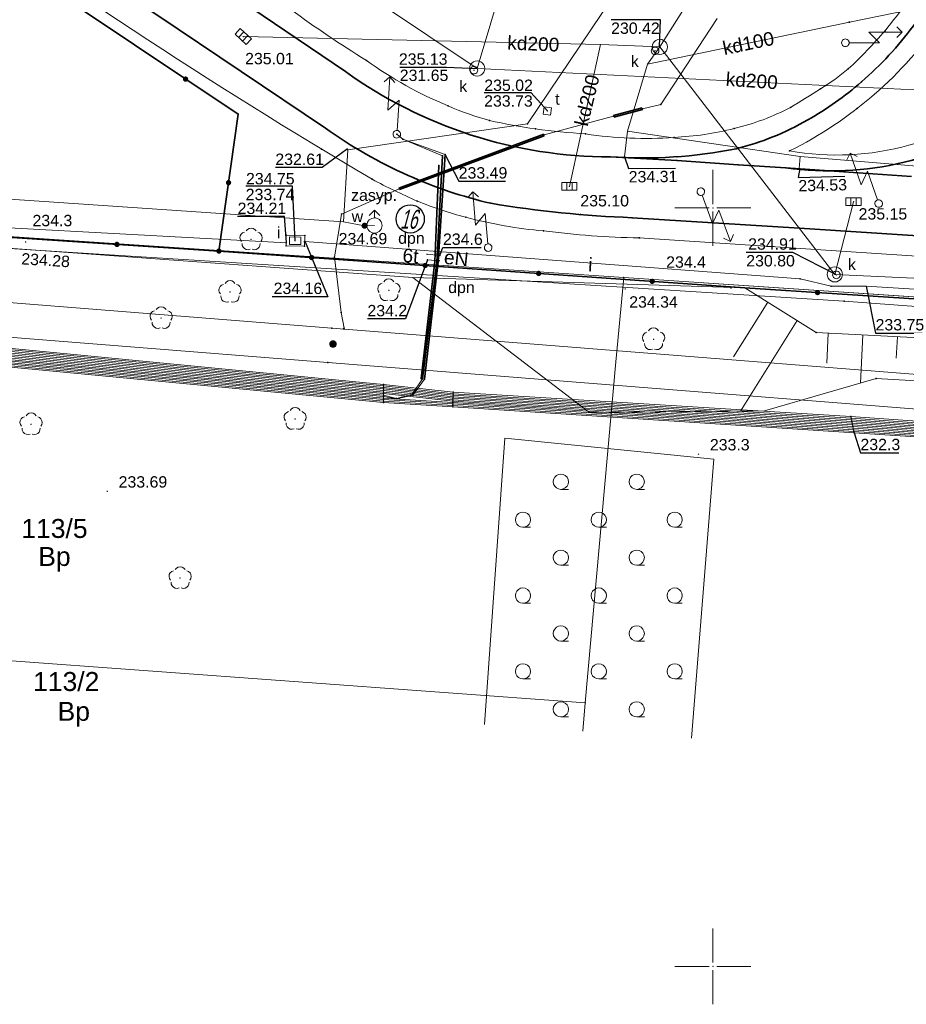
# Model space of a CAD drawing. Header units: metres. Extents: x 6603648 to 6604252, y 5739748 to 5740166.
# Tile 15 of 98: x 6603804 to 6603863, y 5739798 to 5739862. Entities that reach past the tile are written whole.
import ezdxf
from ezdxf.enums import TextEntityAlignment as Align

# ---------------------------------------------------------------- set-up
doc = ezdxf.new("R2010")
doc.units = ezdxf.units.M
doc.header["$PDSIZE"] = 0.75
doc.linetypes.add('ARK_LIN', pattern=[50, 50, 0])
doc.layers.get('0').update_dxf_attribs({"color": 252, "linetype": 'CONTINUOUS'})
for name, color, linetype, lineweight in [('GEPPGD', 252, 'CONTINUOUS', 18), ('GESDZI', 252, 'CONTINUOUS', 18), ('GESDZI_O', 252, 'CONTINUOUS', 18), ('GESUZY', 252, 'CONTINUOUS', 18), ('GESUZY_O', 252, 'CONTINUOUS', 18), ('GSLKOG', 252, 'CONTINUOUS', 35), ('GSLKOU', 252, 'CONTINUOUS', 18), ('GSLTTR', 252, 'CONTINUOUS', 35), ('GSPPRB', 252, 'CONTINUOUS', 18), ('GSPRDL', 252, 'CONTINUOUS', 18), ('GSPWPN', 252, 'CONTINUOUS', 13), ('GSPWPN_O', 252, 'CONTINUOUS', 13), ('GSPWPS', 252, 'CONTINUOUS', 13), ('GSPWPS_O', 252, 'CONTINUOUS', 13), ('GSSINN', 252, 'CONTINUOUS', 18), ('GSSLZK', 252, 'CONTINUOUS', 18), ('GSSZSN', 252, 'CONTINUOUS', 18), ('GULENN', 252, 'CONTINUOUS', 18), ('GULENN_O', 252, 'CONTINUOUS', 18), ('GULEOR', 252, 'CONTINUOUS', 35), ('GULESN', 252, 'CONTINUOUS', 18), ('GULEWN', 252, 'CONTINUOUS', 18), ('GULIPR', 252, 'CONTINUOUS', 18), ('GULIPR_O', 252, 'CONTINUOUS', 18), ('GULKDP', 252, 'CONTINUOUS', 18), ('GULKDP_O', 252, 'CONTINUOUS', 18), ('GULTPR', 252, 'CONTINUOUS', 18), ('GULTPR_O', 252, 'CONTINUOUS', 18), ('GULWOP', 252, 'CONTINUOUS', 18), ('GUPENP_O', 252, 'CONTINUOUS', 18), ('GUPISL', 252, 'CONTINUOUS', 18), ('GUPIWZ', 252, 'CONTINUOUS', 18), ('GUPIWZ_O', 252, 'CONTINUOUS', 18), ('GUPKKS', 252, 'CONTINUOUS', 18), ('GUPKSD', 252, 'CONTINUOUS', 18), ('GUPKWZ', 252, 'CONTINUOUS', 18), ('GUPKWZ_O', 252, 'CONTINUOUS', 18), ('GUPTNP_O', 252, 'CONTINUOUS', 18), ('GUPTWZ', 252, 'CONTINUOUS', 18), ('GUPTWZ_O', 252, 'CONTINUOUS', 18), ('GUPWDT', 252, 'CONTINUOUS', 18), ('GUSIKP', 252, 'CONTINUOUS', 18), ('PKT_ARK', 252, 'ARK_LIN', 18)]:
    doc.layers.add(name, color=color, linetype=linetype, lineweight=lineweight)
for name, color, linetype in [('GUPESH', 252, 'CONTINUOUS'), ('GUPESH_O', 252, 'CONTINUOUS'), ('GUPEUI', 252, 'CONTINUOUS'), ('GUPISH', 252, 'CONTINUOUS'), ('GUPISH_O', 252, 'CONTINUOUS'), ('GUPKSH', 252, 'CONTINUOUS'), ('GUPKSH_O', 252, 'CONTINUOUS'), ('GUPTSH', 252, 'CONTINUOUS'), ('GUPTSH_O', 252, 'CONTINUOUS'), ('GUPWSH', 252, 'CONTINUOUS'), ('GUPWSH_O', 252, 'CONTINUOUS'), ('GUPWZA', 252, 'CONTINUOUS'), ('GUPWZA_O', 252, 'CONTINUOUS'), ('GUPZSH', 252, 'CONTINUOUS')]:
    doc.layers.add(name, color=color, linetype=linetype)
doc.styles.add('Arial', font='arial.ttf')
doc.styles.add('GEOS_050', font='GEOS_050', dxfattribs={"oblique": 15, "height": 2.5})

# ---------------------------------------------------------------- blocks, each defined once
blk = doc.blocks.new('GSPPRB0')
blk.add_lwpolyline([(-0.007955, 0.0225), (0.007955, 0.0225), (0.0225, 0.007955), (0.0225, -0.007955), (0.007955, -0.0225), (-0.007955, -0.0225), (-0.0225, -0.007955), (-0.0225, 0.007955)], close=True)
blk = doc.blocks.new('GSPWPS1')
blk.add_hatch(color=256).paths.add_polyline_path([(0, 0.045), (-0.011647, 0.043467), (-0.0225, 0.038971), (-0.03182, 0.03182), (-0.038971, 0.0225), (-0.043467, 0.011647), (-0.045, 0), (-0.043467, -0.011647), (-0.038971, -0.0225), (-0.03182, -0.03182), (-0.0225, -0.038971), (-0.011647, -0.043467), (0, -0.045), (0.011647, -0.043467), (0.0225, -0.038971), (0.03182, -0.03182), (0.038971, -0.0225), (0.043467, -0.011647), (0.045, 0), (0.043467, 0.011647), (0.038971, 0.0225), (0.03182, 0.03182), (0.0225, 0.038971), (0.011647, 0.043467)])
blk = doc.blocks.new('GUPISL1_5')
for points in [[(0.25, 0), (2.25, 0), (1.55, 0.7), (3.75, 0.7)], [(3.396745, 1.05234), (3.75, 0.7), (3.396745, 0.34766)]]:
    blk.add_lwpolyline(points)
blk.add_lwpolyline([(0.25, 0), (0.241481, -0.064705), (0.216506, -0.125), (0.176777, -0.176777), (0.125, -0.216506), (0.064705, -0.241481), (0, -0.25), (-0.064705, -0.241481), (-0.125, -0.216506), (-0.176777, -0.176777), (-0.216506, -0.125), (-0.241481, -0.064705), (-0.25, 0), (-0.241481, 0.064705), (-0.216506, 0.125), (-0.176777, 0.176777), (-0.125, 0.216506), (-0.064705, 0.241481), (0, 0.25), (0.064705, 0.241481), (0.125, 0.216506), (0.176777, 0.176777), (0.216506, 0.125), (0.241481, 0.064705)], close=True)
blk = doc.blocks.new('GUPEUI1')
blk.add_hatch(color=256).paths.add_polyline_path([(0, 0.25), (-0.064705, 0.241481), (-0.125, 0.216506), (-0.176777, 0.176777), (-0.216506, 0.125), (-0.241481, 0.064705), (-0.25, 0), (-0.241481, -0.064705), (-0.216506, -0.125), (-0.176777, -0.176777), (-0.125, -0.216506), (-0.064705, -0.241481), (0, -0.25), (0.064705, -0.241481), (0.125, -0.216506), (0.176777, -0.176777), (0.216506, -0.125), (0.241481, -0.064705), (0.25, 0), (0.241481, 0.064705), (0.216506, 0.125), (0.176777, 0.176777), (0.125, 0.216506), (0.064705, 0.241481)])
blk = doc.blocks.new('GUPKKS1')
blk.add_lwpolyline([(0.5, -0.25), (-0.5, -0.25), (-0.5, 0.25), (0.5, 0.25)], close=True)
for points in [[(-0.175, -0.25), (-0.175, 0.25)], [(0.175, -0.25), (0.175, 0.25)]]:
    blk.add_lwpolyline(points)
blk = doc.blocks.new('GUPWDT1')
blk.add_lwpolyline([(0.5, 0), (0.492404, -0.086824), (0.469846, -0.17101), (0.433013, -0.25), (0.383022, -0.321394), (0.321394, -0.383022), (0.25, -0.433013), (0.17101, -0.469846), (0.086824, -0.492404), (0, -0.5), (-0.086824, -0.492404), (-0.17101, -0.469846), (-0.25, -0.433013), (-0.32743, -0.377875), (-0.393027, -0.309079), (-0.444418, -0.229113), (-0.479746, -0.140866), (-0.497736, -0.047528), (-0.497736, 0.047528), (-0.479746, 0.140866), (-0.444418, 0.229113), (-0.393027, 0.309079), (-0.32743, 0.377875), (-0.25, 0.433013), (-0.163534, 0.4725), (-0.071157, 0.494911), (0.023791, 0.499434), (0.117879, 0.485906), (0.207708, 0.454816), (0.290028, 0.407288), (0.361867, 0.34504), (0.420627, 0.27032), (0.464184, 0.185831), (0.490964, 0.094626)], close=True)
for points in [[(0.5, 0), (1, 0)], [(0.646447, 0.353553), (1, 0), (0.646447, -0.353553)]]:
    blk.add_lwpolyline(points)
blk = doc.blocks.new('GUPKWZ1_1')
blk.add_lwpolyline([(0.25, 0), (0.241481, -0.064705), (0.216506, -0.125), (0.176777, -0.176777), (0.125, -0.216506), (0.064705, -0.241481), (0, -0.25), (-0.064705, -0.241481), (-0.125, -0.216506), (-0.176777, -0.176777), (-0.216506, -0.125), (-0.241481, -0.064705), (-0.25, 0), (-0.241481, 0.064705), (-0.216506, 0.125), (-0.176777, 0.176777), (-0.125, 0.216506), (-0.064705, 0.241481), (0, 0.25), (0.064705, 0.241481), (0.125, 0.216506), (0.176777, 0.176777), (0.216506, 0.125), (0.241481, 0.064705)], close=True)
blk = doc.blocks.new('GUPKSD1_1')
blk.add_lwpolyline([(0.5, 0), (0.482963, -0.12941), (0.433013, -0.25), (0.353553, -0.353553), (0.25, -0.433013), (0.12941, -0.482963), (0, -0.5), (-0.12941, -0.482963), (-0.25, -0.433013), (-0.353553, -0.353553), (-0.433013, -0.25), (-0.482963, -0.12941), (-0.5, 0), (-0.482963, 0.12941), (-0.433013, 0.25), (-0.353553, 0.353553), (-0.25, 0.433013), (-0.12941, 0.482963), (0, 0.5), (0.12941, 0.482963), (0.25, 0.433013), (0.353553, 0.353553), (0.433013, 0.25), (0.482963, 0.12941)], close=True)
blk = doc.blocks.new('GSPRDL1')
blk.add_hatch(color=256).paths.add_polyline_path([(-0.045, 0), (-0.042798, -0.013906), (-0.036406, -0.02645), (-0.02645, -0.036406), (-0.013906, -0.042798), (0, -0.045), (0.013906, -0.042798), (0.02645, -0.036406), (0.036406, -0.02645), (0.042798, -0.013906), (0.045, 0), (0.042798, 0.013906), (0.036406, 0.02645), (0.02645, 0.036406), (0.013906, 0.042798), (0, 0.045), (-0.013906, 0.042798), (-0.02645, 0.036406), (-0.036406, 0.02645), (-0.042798, 0.013906)])
for points in [[(-0.134326, 0.635969), (-0.024001, 0.70458), (0.103115, 0.731429), (0.231763, 0.713292), (0.346501, 0.652348), (0.433559, 0.55591), (0.482485, 0.435555)], [(-0.646351, 0.068773), (-0.677512, 0.194901), (-0.663766, 0.324092), (-0.606763, 0.440839), (-0.513345, 0.531129), (-0.394725, 0.584125), (-0.265141, 0.593465)], [(0.563333, 0.324277), (0.662679, 0.240553), (0.727494, 0.127956), (0.75, 0), (0.727494, -0.127956), (0.662679, -0.240553), (0.563333, -0.324277)], [(-0.265141, -0.593465), (-0.394725, -0.584125), (-0.513345, -0.531129), (-0.606763, -0.440839), (-0.663766, -0.324092), (-0.677512, -0.194901), (-0.646351, -0.068773)], [(0.482485, -0.435555), (0.433559, -0.55591), (0.346501, -0.652348), (0.231763, -0.713292), (0.103115, -0.731429), (-0.024001, -0.70458), (-0.134326, -0.635969)]]:
    blk.add_lwpolyline(points)
blk = doc.blocks.new('GSPWPN1')
blk.add_hatch(color=256).paths.add_polyline_path([(0, 0.045), (-0.011647, 0.043467), (-0.0225, 0.038971), (-0.03182, 0.03182), (-0.038971, 0.0225), (-0.043467, 0.011647), (-0.045, 0), (-0.043467, -0.011647), (-0.038971, -0.0225), (-0.03182, -0.03182), (-0.0225, -0.038971), (-0.011647, -0.043467), (0, -0.045), (0.011647, -0.043467), (0.0225, -0.038971), (0.03182, -0.03182), (0.038971, -0.0225), (0.043467, -0.011647), (0.045, 0), (0.043467, 0.011647), (0.038971, 0.0225), (0.03182, 0.03182), (0.0225, 0.038971), (0.011647, 0.043467)])
blk = doc.blocks.new('GUPISH1')
blk.add_hatch(color=256).paths.add_polyline_path([(0, 0.045), (-0.011647, 0.043467), (-0.0225, 0.038971), (-0.03182, 0.03182), (-0.038971, 0.0225), (-0.043467, 0.011647), (-0.045, 0), (-0.043467, -0.011647), (-0.038971, -0.0225), (-0.03182, -0.03182), (-0.0225, -0.038971), (-0.011647, -0.043467), (0, -0.045), (0.011647, -0.043467), (0.0225, -0.038971), (0.03182, -0.03182), (0.038971, -0.0225), (0.043467, -0.011647), (0.045, 0), (0.043467, 0.011647), (0.038971, 0.0225), (0.03182, 0.03182), (0.0225, 0.038971), (0.011647, 0.043467)])
blk = doc.blocks.new('GEPPGD1_2')
blk.add_hatch(color=256).paths.add_polyline_path([(-0.045, 0), (-0.042798, -0.013906), (-0.036406, -0.02645), (-0.02645, -0.036406), (-0.013906, -0.042798), (0, -0.045), (0.013906, -0.042798), (0.02645, -0.036406), (0.036406, -0.02645), (0.042798, -0.013906), (0.045, 0), (0.042798, 0.013906), (0.036406, 0.02645), (0.02645, 0.036406), (0.013906, 0.042798), (0, 0.045), (-0.013906, 0.042798), (-0.02645, 0.036406), (-0.036406, 0.02645), (-0.042798, 0.013906)])
blk = doc.blocks.new('GUPESH1')
blk.add_hatch(color=256).paths.add_polyline_path([(0, 0.045), (-0.011647, 0.043467), (-0.0225, 0.038971), (-0.03182, 0.03182), (-0.038971, 0.0225), (-0.043467, 0.011647), (-0.045, 0), (-0.043467, -0.011647), (-0.038971, -0.0225), (-0.03182, -0.03182), (-0.0225, -0.038971), (-0.011647, -0.043467), (0, -0.045), (0.011647, -0.043467), (0.0225, -0.038971), (0.03182, -0.03182), (0.038971, -0.0225), (0.043467, -0.011647), (0.045, 0), (0.043467, 0.011647), (0.038971, 0.0225), (0.03182, 0.03182), (0.0225, 0.038971), (0.011647, 0.043467)])
blk = doc.blocks.new('GUPKSH1')
blk.add_hatch(color=256).paths.add_polyline_path([(0, 0.045), (-0.011647, 0.043467), (-0.0225, 0.038971), (-0.03182, 0.03182), (-0.038971, 0.0225), (-0.043467, 0.011647), (-0.045, 0), (-0.043467, -0.011647), (-0.038971, -0.0225), (-0.03182, -0.03182), (-0.0225, -0.038971), (-0.011647, -0.043467), (0, -0.045), (0.011647, -0.043467), (0.0225, -0.038971), (0.03182, -0.03182), (0.038971, -0.0225), (0.043467, -0.011647), (0.045, 0), (0.043467, 0.011647), (0.038971, 0.0225), (0.03182, 0.03182), (0.0225, 0.038971), (0.011647, 0.043467)])
blk = doc.blocks.new('GUPZSH1')
blk.add_hatch(color=256).paths.add_polyline_path([(0, 0.045), (-0.011647, 0.043467), (-0.0225, 0.038971), (-0.03182, 0.03182), (-0.038971, 0.0225), (-0.043467, 0.011647), (-0.045, 0), (-0.043467, -0.011647), (-0.038971, -0.0225), (-0.03182, -0.03182), (-0.0225, -0.038971), (-0.011647, -0.043467), (0, -0.045), (0.011647, -0.043467), (0.0225, -0.038971), (0.03182, -0.03182), (0.038971, -0.0225), (0.043467, -0.011647), (0.045, 0), (0.043467, 0.011647), (0.038971, 0.0225), (0.03182, 0.03182), (0.0225, 0.038971), (0.011647, 0.043467)])
blk = doc.blocks.new('GUPWSH1')
blk.add_hatch(color=256).paths.add_polyline_path([(0, 0.045), (-0.011647, 0.043467), (-0.0225, 0.038971), (-0.03182, 0.03182), (-0.038971, 0.0225), (-0.043467, 0.011647), (-0.045, 0), (-0.043467, -0.011647), (-0.038971, -0.0225), (-0.03182, -0.03182), (-0.0225, -0.038971), (-0.011647, -0.043467), (0, -0.045), (0.011647, -0.043467), (0.0225, -0.038971), (0.03182, -0.03182), (0.038971, -0.0225), (0.043467, -0.011647), (0.045, 0), (0.043467, 0.011647), (0.038971, 0.0225), (0.03182, 0.03182), (0.0225, 0.038971), (0.011647, 0.043467)])
blk = doc.blocks.new('GUPIWZ1_3')
blk.add_lwpolyline([(0.375, -0.25), (-0.375, -0.25), (-0.375, 0.25), (0.375, 0.25)], close=True)
blk = doc.blocks.new('GUPWZA1')
blk.add_hatch(color=256).paths.add_polyline_path([(0, 0.2), (-0.051764, 0.193185), (-0.1, 0.173205), (-0.141421, 0.141421), (-0.173205, 0.1), (-0.193185, 0.051764), (-0.2, 0), (-0.193185, -0.051764), (-0.173205, -0.1), (-0.141421, -0.141421), (-0.1, -0.173205), (-0.051764, -0.193185), (0, -0.2), (0.051764, -0.193185), (0.1, -0.173205), (0.141421, -0.141421), (0.173205, -0.1), (0.193185, -0.051764), (0.2, 0), (0.193185, 0.051764), (0.173205, 0.1), (0.141421, 0.141421), (0.1, 0.173205), (0.051764, 0.193185)])
blk = doc.blocks.new('GUPTSH1')
blk.add_hatch(color=256).paths.add_polyline_path([(0, 0.045), (-0.011647, 0.043467), (-0.0225, 0.038971), (-0.03182, 0.03182), (-0.038971, 0.0225), (-0.043467, 0.011647), (-0.045, 0), (-0.043467, -0.011647), (-0.038971, -0.0225), (-0.03182, -0.03182), (-0.0225, -0.038971), (-0.011647, -0.043467), (0, -0.045), (0.011647, -0.043467), (0.0225, -0.038971), (0.03182, -0.03182), (0.038971, -0.0225), (0.043467, -0.011647), (0.045, 0), (0.043467, 0.011647), (0.038971, 0.0225), (0.03182, 0.03182), (0.0225, 0.038971), (0.011647, 0.043467)])
blk = doc.blocks.new('GUPTWZ1_2')
blk.add_lwpolyline([(-0.25, 0.25), (-0.25, -0.25), (0.25, -0.25), (0.25, 0.25)], close=True)
blk = doc.blocks.new('GSLKOG2')
blk.add_hatch(color=256).paths.add_polyline_path([(0, 0.175), (-0.045293, 0.169037), (-0.0875, 0.151554), (-0.123744, 0.123744), (-0.151554, 0.0875), (-0.169037, 0.045293), (-0.175, 0), (-0.169037, -0.045293), (-0.151554, -0.0875), (-0.123744, -0.123744), (-0.0875, -0.151554), (-0.045293, -0.169037), (0, -0.175), (0.045293, -0.169037), (0.0875, -0.151554), (0.123744, -0.123744), (0.151554, -0.0875), (0.169037, -0.045293), (0.175, 0), (0.169037, 0.045293), (0.151554, 0.0875), (0.123744, 0.123744), (0.0875, 0.151554), (0.045293, 0.169037)])
blk = doc.blocks.new('GSLKOG1')
blk.add_hatch(color=256).paths.add_polyline_path([(0, 0.175), (-0.045293, 0.169037), (-0.0875, 0.151554), (-0.123744, 0.123744), (-0.151554, 0.0875), (-0.169037, 0.045293), (-0.175, 0), (-0.169037, -0.045293), (-0.151554, -0.0875), (-0.123744, -0.123744), (-0.0875, -0.151554), (-0.045293, -0.169037), (0, -0.175), (0.045293, -0.169037), (0.0875, -0.151554), (0.123744, -0.123744), (0.151554, -0.0875), (0.169037, -0.045293), (0.175, 0), (0.169037, 0.045293), (0.151554, 0.0875), (0.123744, 0.123744), (0.0875, 0.151554), (0.045293, 0.169037)])
blk = doc.blocks.new('GSSLZK1')
blk.add_lwpolyline([(0.5, 0), (0.475528, -0.154508), (0.404508, -0.293893), (0.293893, -0.404508), (0.154508, -0.475528), (0, -0.5), (-0.154508, -0.475528), (-0.293893, -0.404508), (-0.404508, -0.293893), (-0.475528, -0.154508), (-0.5, 0), (-0.475528, 0.154508), (-0.404508, 0.293893), (-0.293893, 0.404508), (-0.154508, 0.475528), (0, 0.5), (0.154508, 0.475528), (0.293893, 0.404508), (0.404508, 0.293893), (0.475528, 0.154508)], close=True)
blk.add_lwpolyline([(-0.5, 0), (-0.5, -0.5)])
blk = doc.blocks.new('ASS_SYM', base_point=(826.5, 303.25))
at = {"layer": 'PKT_ARK'}
for p, q in [((826.5, 303.5), (826.5, 305.75)), ((826.25, 303.25), (824, 303.25)), ((826.75, 303.25), (829, 303.25)), ((826.5, 303), (826.5, 300.75))]:
    blk.add_line(p, q, dxfattribs=at)
blk.add_point((826.5, 303.25), dxfattribs=at)
blk.add_point((826.5, 303.25), dxfattribs=at)

msp = doc.modelspace()

# ---------------------------------------------------------------- linework, layer by layer
msp.add_circle((6603830.054, 5739849.268), 0.928)
at = {"layer": 'GESDZI'}
for p, q in [((6603844.12, 5739845.41), (6603776.95, 5739849.89)), ((6603843.6, 5739839.85), (6603844.12, 5739845.41)), ((6603844.12, 5739845.41), (6603918.87, 5739840.43)), ((6603918.87, 5739840.43), (6603844.12, 5739845.41)), ((6603841.59, 5739817.37), (6603843.6, 5739839.85)), ((6603841.421, 5739815.509), (6603841.59, 5739817.37))]:
    msp.add_line(p, q, dxfattribs=at)
msp.add_lwpolyline([(6603841.59, 5739817.37), (6603774.38, 5739822.29), (6603776.95, 5739849.89), (6603844.12, 5739845.41), (6603843.6, 5739839.85)], close=True, dxfattribs=at)
at = {"layer": 'GESUZY'}
for points in [[(6604062.77, 5739830.84), (6604014.55, 5739834.06), (6603991.05, 5739835.63), (6603918.87, 5739840.43), (6603844.12, 5739845.41), (6603776.95, 5739849.89), (6603725.69, 5739853.31), (6603724.48, 5739853.38), (6603720.73, 5739871.73), (6603719.27, 5739878.71), (6603703.13, 5739958.06), (6603701.42, 5739966.51), (6603692.92, 5740008.31)], [(6603691.714, 5739863.768), (6603701.39, 5739966.18), (6603701.42, 5739966.51), (6603703.13, 5739958.06), (6603719.27, 5739878.71), (6603720.73, 5739871.73), (6603724.48, 5739853.38), (6603725.69, 5739853.31), (6603776.95, 5739849.89), (6603844.12, 5739845.41), (6603918.87, 5739840.43), (6603991.05, 5739835.63), (6604014.55, 5739834.06), (6604062.77, 5739830.84)]]:
    msp.add_lwpolyline(points, dxfattribs=at)
at = {"layer": 'GSLKOG'}
for p, q in [((6603796.53, 5739848.52), (6603817.45, 5739847.15)), ((6603817.45, 5739847.15), (6603852.109, 5739844.726)), ((6603852.109, 5739844.726), (6604018.85, 5739833.91))]:
    msp.add_line(p, q, dxfattribs=at)
msp.add_lwpolyline([(6603771.837, 5739885.495), (6603774.387, 5739885.838), (6603818.72, 5739856.164), (6603817.45, 5739847.15)], dxfattribs=at)
at = {"layer": 'GSLKOU'}
for points in [[(6603827.54, 5739851.886, -0.024262), (6603796.564, 5739872.269)], [(6603861.34, 5739861.675, 0.02071), (6603864.233, 5739865.553)], [(6603822.184, 5739863.071, 0.020375), (6603827.172, 5739859.72)], [(6603855.048, 5739853.747, 0.127616), (6603865.105, 5739862.49)], [(6603858.92, 5739859.156, 0.026107), (6603861.34, 5739861.675)], [(6603827.172, 5739859.72, 0.058717), (6603832.554, 5739856.717)], [(6603857.086, 5739857.849, 0.036508), (6603858.92, 5739859.156)], [(6603869.89, 5739857.785, -0.221773), (6603855.048, 5739853.747)], [(6603855.111, 5739856.619, 0.015845), (6603857.086, 5739857.849)], [(6603832.554, 5739856.717, 0.037347), (6603835.283, 5739855.762)], [(6603851.408, 5739855.234, 0.062749), (6603855.111, 5739856.619)], [(6603835.283, 5739855.762, 0.019639), (6603838.315, 5739855.202)], [(6603838.315, 5739855.202, 0.011349), (6603841.613, 5739854.868)], [(6603847.438, 5739854.645, 0.053017), (6603851.408, 5739855.234)], [(6603841.613, 5739854.868, 0.055105), (6603847.438, 5739854.645)], [(6603830.509, 5739850.445, -0.019988), (6603827.54, 5739851.886)], [(6603833.721, 5739849.379, -0.033257), (6603830.509, 5739850.445)], [(6603838.84, 5739848.481, -0.0445), (6603833.721, 5739849.379)], [(6603845.151, 5739848.018, -0.027528), (6603838.84, 5739848.481)]]:
    msp.add_lwpolyline(points, format="xyb", dxfattribs=at)
msp.add_lwpolyline([(6603876.75, 5739845.93), (6603845.151, 5739848.018)], dxfattribs=at)
at = {"layer": 'GSLTTR'}
for points in [[(6603742.91, 5739909.87), (6603747.27, 5739906.96), (6603750.35, 5739904.88), (6603754.05, 5739902.42), (6603756.43, 5739900.81), (6603761.44, 5739897.46), (6603765.84, 5739894.5), (6603771.17, 5739890.94), (6603776.36, 5739887.46), (6603779.22, 5739885.53), (6603783.43, 5739882.73), (6603787.62, 5739879.93), (6603791.88, 5739877.08), (6603796.09, 5739874.27), (6603800.25, 5739871.48), (6603804.42, 5739868.7), (6603808.62, 5739865.88), (6603813.35, 5739862.72), (6603824.47, 5739855.25, 0.050662), (6603829.91, 5739852.14, 0.049316), (6603835.37, 5739850.3, 0.031553), (6603844.67, 5739849.35), (6603855.71, 5739848.67), (6603871.3, 5739847.64)], [(6603878.4, 5739896.29), (6603876.87, 5739892.21), (6603873.29, 5739882.54, -0.037489), (6603868.42, 5739870.25, -0.028897), (6603865.75, 5739865.55, -0.029364), (6603863.21, 5739862, -0.055529), (6603859.79, 5739858.31, -0.053461), (6603856.25, 5739855.8, -0.07123), (6603851.53, 5739853.89, -0.065229), (6603843.24, 5739853.36)], [(6603890.56, 5739893.46), (6603887.52, 5739888.15), (6603885.16, 5739882.65), (6603882.25, 5739874.63, -0.030631), (6603880.03, 5739869.47), (6603877.37, 5739864.76, -0.053174), (6603873.83, 5739859.9, -0.066182), (6603869.72, 5739856.17, -0.188358), (6603854.8, 5739852.64)], [(6603863.08, 5739852.07), (6603854.8, 5739852.64), (6603851.67, 5739852.83), (6603847.65, 5739853.11), (6603843.24, 5739853.36, -0.157152), (6603825.79, 5739858.98), (6603818, 5739864.29)]]:
    msp.add_lwpolyline(points, format="xyb", dxfattribs=at)
at = {"layer": 'GSSINN'}
msp.add_lwpolyline([(6603972.098, 5739806.801), (6603972.05, 5739831.15), (6603982.629, 5739831.21), (6603960.637, 5739833.057), (6603941.132, 5739834.117), (6603860.76, 5739838.748), (6603853.392, 5739836.62), (6603841.871, 5739836.52), (6603830.22, 5739845.418), (6603724.24, 5739853.107), (6603745.53, 5739840.28), (6603754.26, 5739834.86), (6603760.645, 5739829.992), (6603771.135, 5739820.193)], dxfattribs=at)
at = {"layer": 'GSSLZK'}
for p, q in [((6603834.944, 5739815.941), (6603836.292, 5739834.815)), ((6603836.292, 5739834.815), (6603850.061, 5739833.425)), ((6603850.061, 5739833.425), (6603848.584, 5739815.032))]:
    msp.add_line(p, q, dxfattribs=at)
at = {"layer": 'GSSZSN'}
msp.add_lwpolyline([(6603852.109, 5739844.726), (6603856.809, 5739841.78), (6603942.107, 5739837.387), (6603960.109, 5739836.958), (6603996.06, 5739834.257), (6603996.489, 5739835.296), (6604001.998, 5739834.917), (6604002.476, 5739832.016), (6603995.252, 5739830.15), (6603960.637, 5739833.057), (6603941.132, 5739834.117), (6603860.76, 5739838.748), (6603853.392, 5739836.62), (6603841.871, 5739836.52), (6603830.22, 5739845.418)], close=True, dxfattribs=at)
for points in [[(6603853.613, 5739843.783), (6603851.356, 5739840.183)], [(6603855.546, 5739842.571), (6603851.807, 5739836.606)], [(6603857.599, 5739841.739), (6603857.497, 5739839.758)], [(6603859.878, 5739841.622), (6603859.714, 5739838.446)], [(6603862.156, 5739841.504), (6603862.084, 5739840.09)]]:
    msp.add_lwpolyline(points, dxfattribs=at)
at = {"layer": 'GULENN'}
for points in [[(6603824.896, 5739842.077), (6603733.658, 5739849.315), (6603733.307, 5739849.465), (6603733.171, 5739849.761), (6603731.118, 5739869.541), (6603730.49, 5739869.418)], [(6603730.49, 5739869.418), (6603728.881, 5739869.101), (6603730.941, 5739849.152), (6603731.604, 5739847.712), (6603733.107, 5739847.072), (6603824.622, 5739839.812)], [(6603845.35, 5739856.533), (6603846.565, 5739856.808), (6603850.272, 5739862.473)], [(6603838.873, 5739854.803), (6603843.46, 5739856.035)], [(6603825.67, 5739842.016), (6603825.696, 5739842.077), (6603825.496, 5739843.093), (6603825.072, 5739846.755), (6603825.535, 5739849.585), (6603829.333, 5739851.252)], [(6603831.16, 5739846.94), (6603832.01, 5739846.85)], [(6603824.896, 5739842.077), (6603942.563, 5739832.742), (6603965.742, 5739830.903), (6603973.499, 5739830.243)], [(6603973.154, 5739827.64), (6603965.561, 5739828.63), (6603942.22, 5739830.482), (6603824.622, 5739839.812)]]:
    msp.add_lwpolyline(points, dxfattribs=at)
at = {"layer": 'GULEOR'}
for points in [[(6603845.337, 5739856.582), (6603843.447, 5739856.084)], [(6603843.472, 5739855.987), (6603845.363, 5739856.485)], [(6603829.315, 5739851.298), (6603838.856, 5739854.85)], [(6603838.891, 5739854.756), (6603829.35, 5739851.205)], [(6603830.87, 5739838.72), (6603831.81, 5739846.41), (6603832.19, 5739853.42)], [(6603831, 5739838.71), (6603831.9, 5739846.44), (6603832.36, 5739853.51)], [(6603831.94, 5739852.79), (6603831.68, 5739846.46), (6603830.77, 5739838.74)]]:
    msp.add_lwpolyline(points, dxfattribs=at)
at = {"layer": 'GULESN'}
for points in [[(6603705.93, 5739964.86), (6603708.89, 5739950.19), (6603713.86, 5739926.45), (6603721.2, 5739892.42), (6603721.77, 5739889.63), (6603722.92, 5739885.8), (6603729.21, 5739871.86), (6603729.67, 5739867.72), (6603729.74, 5739861.93), (6603729.58, 5739852.75), (6603729.85, 5739849.01), (6603730.42, 5739848.25), (6603731.51, 5739847.58), (6603735.65, 5739846.55), (6603741.46, 5739845.6), (6603759.94, 5739843.08), (6603778.41, 5739842.44), (6603792.65, 5739841.57), (6603796.97, 5739841.31), (6603799.03, 5739841.2), (6603828.3, 5739838.36), (6603832.88, 5739837.85), (6603859.08, 5739836.24), (6603882.48, 5739834.59)], [(6603741.36, 5739844.83), (6603759.88, 5739842.44), (6603778.33, 5739841.57), (6603792.59, 5739840.62), (6603796.91, 5739840.51), (6603798.9, 5739840.35), (6603828.29, 5739837.56), (6603829.17, 5739837.42), (6603830.22, 5739837.65), (6603831, 5739838.71), (6603831.9, 5739846.44), (6603832.36, 5739853.51), (6603829.56, 5739854.53), (6603829.17, 5739854.85)], [(6603741.38, 5739844.93), (6603759.89, 5739842.52), (6603778.34, 5739841.68), (6603792.6, 5739840.74), (6603796.92, 5739840.61), (6603798.92, 5739840.45), (6603828.29, 5739837.66), (6603829.14, 5739837.44), (6603830.19, 5739837.72), (6603830.87, 5739838.72), (6603831.81, 5739846.41), (6603832.19, 5739853.42), (6603829.56, 5739854.53), (6603829.17, 5739854.85)], [(6603741.45, 5739845.51), (6603759.93, 5739843), (6603778.4, 5739842.34), (6603792.65, 5739841.46), (6603796.97, 5739841.21), (6603799.01, 5739841.1), (6603828.3, 5739838.26), (6603832.88, 5739837.75), (6603859.1, 5739836.13), (6603882.45, 5739834.47)], [(6603741.39, 5739845.02), (6603759.9, 5739842.6), (6603778.35, 5739841.79), (6603792.61, 5739840.86), (6603796.92, 5739840.71), (6603798.93, 5739840.56), (6603828.29, 5739837.76), (6603832.87, 5739837.25), (6603859.22, 5739835.59), (6603882.36, 5739834.03)], [(6603741.4, 5739845.12), (6603759.9, 5739842.68), (6603778.36, 5739841.9), (6603792.61, 5739840.98), (6603796.93, 5739840.81), (6603798.95, 5739840.67), (6603828.29, 5739837.86), (6603832.87, 5739837.35), (6603859.19, 5739835.7), (6603882.38, 5739834.12)], [(6603741.41, 5739845.22), (6603759.91, 5739842.76), (6603778.37, 5739842.01), (6603792.62, 5739841.1), (6603796.94, 5739840.91), (6603798.96, 5739840.77), (6603828.29, 5739837.96), (6603832.87, 5739837.45), (6603859.17, 5739835.8), (6603882.4, 5739834.21)], [(6603741.43, 5739845.32), (6603759.92, 5739842.84), (6603778.38, 5739842.12), (6603792.63, 5739841.22), (6603796.95, 5739841.01), (6603798.98, 5739840.88), (6603828.29, 5739838.06), (6603832.88, 5739837.55), (6603859.15, 5739835.91), (6603882.42, 5739834.3)], [(6603741.44, 5739845.42), (6603759.93, 5739842.92), (6603778.39, 5739842.23), (6603792.64, 5739841.34), (6603796.96, 5739841.11), (6603799, 5739840.99), (6603828.29, 5739838.16), (6603832.88, 5739837.65), (6603859.13, 5739836.02), (6603882.43, 5739834.38)], [(6603741.31, 5739844.43), (6603759.85, 5739842.12), (6603778.29, 5739841.13), (6603792.56, 5739840.16), (6603796.87, 5739840.11), (6603798.84, 5739839.95), (6603828.29, 5739837.17), (6603832.86, 5739836.89), (6603859.31, 5739835.16), (6603882.29, 5739833.68)], [(6603741.33, 5739844.53), (6603759.86, 5739842.2), (6603778.3, 5739841.24), (6603792.57, 5739840.27), (6603796.88, 5739840.21), (6603798.86, 5739840.05), (6603828.29, 5739837.26), (6603832.86, 5739836.98), (6603859.28, 5739835.26), (6603882.31, 5739833.77)], [(6603741.34, 5739844.63), (6603759.87, 5739842.28), (6603778.31, 5739841.35), (6603792.58, 5739840.39), (6603796.89, 5739840.31), (6603798.87, 5739840.15), (6603828.29, 5739837.36), (6603832.86, 5739837.07), (6603859.26, 5739835.37), (6603882.33, 5739833.86)], [(6603741.35, 5739844.73), (6603759.87, 5739842.36), (6603778.32, 5739841.46), (6603792.58, 5739840.5), (6603796.9, 5739840.41), (6603798.89, 5739840.25), (6603828.29, 5739837.46), (6603832.87, 5739837.16), (6603859.24, 5739835.48), (6603882.34, 5739833.94)]]:
    msp.add_lwpolyline(points, dxfattribs=at)
at = {"layer": 'GULEWN'}
msp.add_lwpolyline([(6604053.491, 5739830.206), (6604029.54, 5739831.784), (6604023.545, 5739832.079), (6604003.586, 5739833.394), (6603931.654, 5739838.435), (6603858.642, 5739843.848), (6603791.067, 5739848.102), (6603726.181, 5739852.128), (6603723.418, 5739852.125), (6603723.211, 5739852.899), (6603721.578, 5739860.987), (6603719.529, 5739871.388), (6603718.105, 5739878.446), (6603715.641, 5739890.395), (6603709.655, 5739919.794), (6603704.796, 5739949.42), (6603697.83, 5739978.621), (6603695.5, 5739990.24), (6603694.86, 5739993.48), (6603695.43, 5739994.26), (6603696.66, 5739994.54), (6603696.88, 5739994.59)], dxfattribs=at)
at = {"layer": 'GULIPR'}
for points in [[(6603765.51, 5739851.59), (6603765.71, 5739851.2), (6603766.18, 5739851.1), (6603792.62, 5739849.27), (6603821.88, 5739847.7)], [(6603823.1, 5739847.77), (6603855.75, 5739845.31), (6603857.79, 5739844.83), (6603860.09, 5739844.83), (6603990.69, 5739836.76), (6603991.9, 5739836.17), (6603991.79, 5739834.26), (6603989.247, 5739805.659)]]:
    msp.add_lwpolyline(points, dxfattribs=at)
at = {"layer": 'GULKDP'}
for points in [[(6603990.419, 5739850.718), (6603970.741, 5739851.771), (6603969.771, 5739851.904), (6603946.905, 5739853.447), (6603945.872, 5739853.066), (6603933.785, 5739854.314), (6603912.107, 5739855.46), (6603897.847, 5739856.128), (6603898.732, 5739857.042), (6603897.847, 5739856.128), (6603875, 5739857.198), (6603834.465, 5739859.186), (6603804.951, 5739878.959), (6603779.971, 5739895.121), (6603766.206, 5739905.698), (6603764.477, 5739907.103)], [(6603846.499, 5739860.607), (6603872.694, 5739902)], [(6603834.465, 5739859.186), (6603838.898, 5739874.028)], [(6603845.681, 5739859.471), (6603858.989, 5739862.238), (6603866.1, 5739863.72), (6603866.987, 5739864.681)], [(6603846.499, 5739860.607), (6603842.585, 5739860.759), (6603819.049, 5739861.288)], [(6603840.542, 5739851.416), (6603842.585, 5739860.759)], [(6603845.681, 5739859.471), (6603846.499, 5739860.607)], [(6603846.499, 5739860.607), (6603858.032, 5739845.615), (6603892.547, 5739843.991), (6603916.393, 5739842.806), (6603947.572, 5739841.127), (6603948.885, 5739841.034), (6603983.783, 5739839.322)], [(6603845.681, 5739859.471), (6603844.38, 5739855.044), (6603844.164, 5739853.359)], [(6603844.38, 5739855.044), (6603855.745, 5739853.391), (6603867.157, 5739852.429), (6603878.693, 5739851.76)], [(6603855.745, 5739853.391), (6603855.692, 5739852.59)], [(6603858.032, 5739845.615), (6603859.266, 5739850.401)]]:
    msp.add_lwpolyline(points, dxfattribs=at)
at = {"layer": 'GULTPR'}
msp.add_lwpolyline([(6603831.19, 5739846.58), (6603831.97, 5739846.51)], dxfattribs=at)
at = {"layer": 'GULWOP'}
for points in [[(6603825.656, 5739849.078), (6603825.941, 5739853.814), (6603837.788, 5739855.542), (6603869.267, 5739902.302), (6603868.152, 5739903.059), (6603866.813, 5739903.963), (6603828.065, 5739929.382), (6603823.148, 5739932.634), (6603789.626, 5739954.786), (6603786.394, 5739957.382), (6603756.52, 5739976.667)], [(6603825.656, 5739849.078), (6603769.366, 5739852.901), (6603737.285, 5739855.059), (6603734.65, 5739855.19), (6603732.727, 5739868.33), (6603732.589, 5739869.247), (6603724.96, 5739921.24), (6603723.88, 5739928.79), (6603745.201, 5739960.057)], [(6603825.656, 5739849.078), (6603827.05, 5739848.82), (6603827.701, 5739848.838)]]:
    msp.add_lwpolyline(points, dxfattribs=at)
at = {"layer": 'GUPESH_O', "flags": 128}
for points in [[(6603832.352, 5739853.487), (6603833.249, 5739851.758), (6603836.329, 5739851.758)], [(6603832.01, 5739846.85), (6603832.213, 5739847.386), (6603834.733, 5739847.386)], [(6603859.31, 5739835.16), (6603859.721, 5739833.853), (6603862.241, 5739833.853)]]:
    msp.add_lwpolyline(points, dxfattribs=at)
at = {"layer": 'GUPISH_O', "flags": 128}
for points in [[(6603822.481, 5739847.81), (6603822.294, 5739851.427), (6603819.214, 5739851.427)], [(6603821.903, 5739847.717), (6603821.761, 5739849.42), (6603818.681, 5739849.42)], [(6603823.122, 5739847.762), (6603824.625, 5739844.124), (6603820.954, 5739844.124)], [(6603860.09, 5739844.83), (6603860.717, 5739841.745), (6603863.797, 5739841.745)]]:
    msp.add_lwpolyline(points, dxfattribs=at)
at = {"layer": 'GUPKSH_O', "flags": 128}
for points in [[(6603846.486, 5739860.602), (6603846.542, 5739862.388), (6603843.292, 5739862.388)], [(6603829.364, 5739859.283), (6603829.364, 5739859.283), (6603832.444, 5739859.283)], [(6603832.444, 5739859.283), (6603834.465, 5739859.186)], [(6603844.164, 5739853.359), (6603844.447, 5739852.594), (6603847.527, 5739852.619)], [(6603855.725, 5739852.59), (6603855.618, 5739852), (6603858.697, 5739852.077)], [(6603858.103, 5739845.614), (6603855.276, 5739847.06), (6603852.196, 5739847.06)]]:
    msp.add_lwpolyline(points, dxfattribs=at)
at = {"layer": 'GUPTSH_O', "flags": 128}
for points in [[(6603834.924, 5739857.593), (6603834.924, 5739857.593), (6603838.004, 5739857.593)], [(6603838.004, 5739857.593), (6603839.097, 5739856.386)], [(6603831.19, 5739846.58), (6603829.754, 5739842.677), (6603827.234, 5739842.677)]]:
    msp.add_lwpolyline(points, dxfattribs=at)
at = {"layer": 'GUPWSH_O', "flags": 128}
msp.add_lwpolyline([(6603825.918, 5739853.885), (6603824.247, 5739852.653), (6603821.167, 5739852.653)], dxfattribs=at)
at = {"layer": 'GUSIKP'}
msp.add_lwpolyline([(6603821.89, 5739848.2), (6603823.11, 5739848.17), (6603823.09, 5739847.47), (6603821.88, 5739847.5)], close=True, dxfattribs=at)

# ---------------------------------------------------------------- block references
at = {"layer": 'GEPPGD', "rotation": 90}
for p in [(6603844.12, 5739845.41), (6603843.6, 5739839.85), (6603841.59, 5739817.37)]:
    msp.add_blockref('GEPPGD1_2', p, dxfattribs=at)
at = {"layer": 'GSLKOG'}
for name, p, rotation in [('GSLKOG2', (6603815.251, 5739858.486), 326.2038883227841), ('GSLKOG2', (6603815.251, 5739858.486), 326.2038883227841), ('GSLKOG2', (6603818.085, 5739851.657), 261.9802734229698), ('GSLKOG2', (6603818.085, 5739851.657), 261.9802734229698), ('GSLKOG2', (6603810.732, 5739847.59), 356.2531886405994), ('GSLKOG2', (6603810.732, 5739847.59), 356.2531886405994), ('GSLKOG1', (6603817.45, 5739847.15), 261.9802734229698), ('GSLKOG2', (6603823.557, 5739846.723), 355.9997042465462), ('GSLKOG2', (6603823.557, 5739846.723), 355.9997042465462), ('GSLKOG2', (6603831.038, 5739846.2), 355.9997042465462), ('GSLKOG2', (6603831.038, 5739846.2), 355.9997042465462), ('GSLKOG2', (6603838.52, 5739845.677), 355.9997042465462), ('GSLKOG2', (6603838.52, 5739845.677), 355.9997042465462), ('GSLKOG2', (6603846.002, 5739845.153), 355.9997042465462), ('GSLKOG2', (6603846.002, 5739845.153), 355.9997042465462), ('GSLKOG2', (6603856.894, 5739844.416), 356.2885120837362), ('GSLKOG2', (6603856.894, 5739844.416), 356.2885120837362)]:
    msp.add_blockref(name, p, dxfattribs=dict(at, rotation=rotation))
at = {"layer": 'GSPPRB', "rotation": 90}
for p in [(6603858.989, 5739862.238), (6603861.34, 5739861.675), (6603827.172, 5739859.72), (6603858.92, 5739859.156), (6603825.79, 5739858.98), (6603857.086, 5739857.849), (6603859.79, 5739858.31), (6603832.554, 5739856.717), (6603845.35, 5739856.533), (6603846.565, 5739856.808), (6603855.111, 5739856.619), (6603859.503, 5739856.547), (6603818.72, 5739856.164), (6603843.46, 5739856.035), (6603856.25, 5739855.8), (6603824.47, 5739855.25), (6603835.283, 5739855.762), (6603837.788, 5739855.542), (6603838.315, 5739855.202), (6603851.408, 5739855.234), (6603829.17, 5739854.85), (6603829.56, 5739854.53), (6603834.29, 5739854.73), (6603838.873, 5739854.803), (6603841.613, 5739854.868), (6603847.438, 5739854.645), (6603824.219, 5739853.87), (6603851.53, 5739853.89), (6603832.19, 5739853.42), (6603832.36, 5739853.51), (6603843.24, 5739853.36), (6603847.63, 5739853.37), (6603855.048, 5739853.747), (6603831.94, 5739852.79), (6603847.65, 5739853.11), (6603851.67, 5739852.83), (6603854.8, 5739852.64), (6603829.91, 5739852.14), (6603827.54, 5739851.886), (6603829.333, 5739851.252), (6603830.509, 5739850.445), (6603835.37, 5739850.3), (6603825.535, 5739849.585), (6603833.721, 5739849.379), (6603841.27, 5739849.56), (6603844.67, 5739849.35), (6603855.71, 5739848.67), (6603821.89, 5739848.2), (6603823.11, 5739848.17), (6603838.84, 5739848.481), (6603845.151, 5739848.018), (6603821.88, 5739847.7), (6603821.88, 5739847.5), (6603823.09, 5739847.47), (6603823.1, 5739847.77), (6603817.45, 5739847.15), (6603825.072, 5739846.755), (6603831.68, 5739846.46), (6603831.81, 5739846.41), (6603831.9, 5739846.44), (6603855.75, 5739845.31), (6603857.79, 5739844.83), (6603858.642, 5739843.848), (6603825.496, 5739843.093), (6603824.896, 5739842.077), (6603825.67, 5739842.016), (6603825.696, 5739842.077), (6603856.809, 5739841.78), (6603824.622, 5739839.812), (6603828.3, 5739838.36), (6603830.77, 5739838.74), (6603830.87, 5739838.72), (6603831, 5739838.71), (6603860.76, 5739838.748), (6603828.29, 5739838.16), (6603828.29, 5739838.06), (6603828.29, 5739837.96), (6603828.29, 5739837.86), (6603828.29, 5739837.76), (6603828.29, 5739837.66), (6603828.3, 5739838.26), (6603830.19, 5739837.72), (6603830.22, 5739837.65), (6603832.88, 5739837.85), (6603832.88, 5739837.75), (6603832.88, 5739837.65), (6603828.29, 5739837.56), (6603828.29, 5739837.46), (6603828.29, 5739837.36), (6603828.29, 5739837.26), (6603828.29, 5739837.17), (6603829.14, 5739837.44), (6603829.17, 5739837.42), (6603832.86, 5739837.07), (6603832.86, 5739836.98), (6603832.87, 5739837.45), (6603832.87, 5739837.35), (6603832.87, 5739837.25), (6603832.87, 5739837.16), (6603832.88, 5739837.55), (6603832.86, 5739836.89), (6603859.08, 5739836.24), (6603859.1, 5739836.13), (6603859.13, 5739836.02), (6603859.15, 5739835.91), (6603859.17, 5739835.8), (6603859.19, 5739835.7), (6603859.22, 5739835.59), (6603859.24, 5739835.48), (6603859.26, 5739835.37), (6603859.28, 5739835.26), (6603859.31, 5739835.16)]:
    msp.add_blockref('GSPPRB0', p, dxfattribs=at)
at = {"layer": 'GSPRDL', "rotation": 90}
for p in [(6603819.57, 5739847.92), (6603818.18, 5739844.46), (6603828.65, 5739844.56), (6603813.64, 5739842.73), (6603846.09, 5739841.33), (6603846.09, 5739841.33), (6603805.073, 5739835.737), (6603822.472, 5739836.085), (6603814.893, 5739825.595)]:
    msp.add_blockref('GSPRDL1', p, dxfattribs=at)
at = {"layer": 'GSPWPN', "rotation": 90}
for p in [(6603804.71, 5739847.75), (6603851.19, 5739844.71), (6603849.05, 5739833.76)]:
    msp.add_blockref('GSPWPN1', p, dxfattribs=at)
at = {"layer": 'GSPWPS', "rotation": 90}
for p in [(6603844.219, 5739844.654), (6603810.09, 5739831.31)]:
    msp.add_blockref('GSPWPS1', p, dxfattribs=at)
at = {"layer": 'GSSLZK', "rotation": 90}
for p in [(6603839.981, 5739831.944), (6603844.981, 5739831.944), (6603837.481, 5739829.444), (6603842.481, 5739829.444), (6603847.481, 5739829.444), (6603839.981, 5739826.944), (6603844.981, 5739826.944), (6603837.481, 5739824.444), (6603842.481, 5739824.444), (6603847.481, 5739824.444), (6603839.981, 5739821.944), (6603844.981, 5739821.944), (6603837.481, 5739819.444), (6603842.481, 5739819.444), (6603847.481, 5739819.444), (6603839.981, 5739816.944), (6603844.981, 5739816.944)]:
    msp.add_blockref('GSSLZK1', p, dxfattribs=at)
at = {"layer": 'GUPESH', "rotation": 90}
for p in [(6603846.565, 5739856.808), (6603843.46, 5739856.035), (6603829.17, 5739854.85), (6603829.56, 5739854.53), (6603838.873, 5739854.803), (6603832.19, 5739853.42), (6603832.36, 5739853.51), (6603831.94, 5739852.79), (6603829.333, 5739851.252), (6603825.535, 5739849.585), (6603831.16, 5739846.94), (6603832.01, 5739846.85), (6603831.68, 5739846.46), (6603831.81, 5739846.41), (6603831.9, 5739846.44), (6603858.642, 5739843.848), (6603825.496, 5739843.093), (6603825.67, 5739842.016), (6603825.696, 5739842.077), (6603828.3, 5739838.36), (6603828.3, 5739838.26), (6603830.77, 5739838.74), (6603830.87, 5739838.72), (6603831, 5739838.71), (6603828.29, 5739838.16), (6603828.29, 5739838.06), (6603828.29, 5739837.96), (6603828.29, 5739837.86), (6603828.29, 5739837.76), (6603828.29, 5739837.66), (6603832.88, 5739837.85), (6603832.88, 5739837.75), (6603832.88, 5739837.65), (6603828.29, 5739837.56), (6603828.29, 5739837.46), (6603828.29, 5739837.36), (6603828.29, 5739837.26), (6603828.29, 5739837.17), (6603832.86, 5739837.07), (6603832.86, 5739836.98), (6603832.87, 5739837.45), (6603832.87, 5739837.35), (6603832.87, 5739837.25), (6603832.87, 5739837.16), (6603832.88, 5739837.55), (6603832.86, 5739836.89), (6603859.08, 5739836.24), (6603859.1, 5739836.13), (6603859.13, 5739836.02), (6603859.15, 5739835.91), (6603859.17, 5739835.8), (6603859.19, 5739835.7), (6603859.22, 5739835.59), (6603859.24, 5739835.48), (6603859.26, 5739835.37), (6603859.28, 5739835.26), (6603859.31, 5739835.16)]:
    msp.add_blockref('GUPESH1', p, dxfattribs=at)
at = {"layer": 'GUPEUI', "rotation": 90}
msp.add_blockref('GUPEUI1', (6603824.967, 5739841.022), dxfattribs=at)
at = {"layer": 'GUPISH', "rotation": 90}
for p in [(6603821.88, 5739847.7), (6603822.47, 5739847.83), (6603822.47, 5739847.83), (6603823.1, 5739847.77), (6603860.09, 5739844.83)]:
    msp.add_blockref('GUPISH1', p, dxfattribs=at)
at = {"layer": 'GUPISL'}
for p, rotation in [((6603858.726, 5739860.882), 359.9999974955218), ((6603829.17, 5739854.85), 86.2762850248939), ((6603860.919, 5739850.284), 108.75077170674), ((6603849.201, 5739851.069), 290.1519763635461), ((6603835.19, 5739847.38), 94.84076361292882)]:
    msp.add_blockref('GUPISL1_5', p, dxfattribs=dict(at, rotation=rotation))
at = {"layer": 'GUPIWZ', "rotation": 179.3518416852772}
msp.add_blockref('GUPIWZ1_3', (6603822.47, 5739847.83), dxfattribs=at)
at = {"layer": 'GUPKKS'}
for p, rotation in [((6603819.049, 5739861.288), 137.2074708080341), ((6603840.542, 5739851.416), 359.9999974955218), ((6603859.266, 5739850.401), 359.9999974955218)]:
    msp.add_blockref('GUPKKS1', p, dxfattribs=dict(at, rotation=rotation))
at = {"layer": 'GUPKSD', "rotation": 90}
for p in [(6603846.499, 5739860.607), (6603834.465, 5739859.186), (6603858.032, 5739845.615)]:
    msp.add_blockref('GUPKSD1_1', p, dxfattribs=at)
at = {"layer": 'GUPKSH', "rotation": 90}
for p in [(6603819.049, 5739861.288), (6603846.184, 5739860.351), (6603846.499, 5739860.607), (6603834.257, 5739859.072), (6603834.465, 5739859.186), (6603844.164, 5739853.359), (6603855.692, 5739852.59), (6603840.542, 5739851.416), (6603859.266, 5739850.401), (6603858.032, 5739845.615), (6603858.133, 5739845.577)]:
    msp.add_blockref('GUPKSH1', p, dxfattribs=at)
at = {"layer": 'GUPKWZ', "rotation": 90}
for p in [(6603846.184, 5739860.351), (6603834.257, 5739859.072), (6603858.133, 5739845.577)]:
    msp.add_blockref('GUPKWZ1_1', p, dxfattribs=at)
at = {"layer": 'GUPTSH', "rotation": 90}
for p in [(6603839.087, 5739856.383), (6603839.087, 5739856.383), (6603831.19, 5739846.58), (6603831.97, 5739846.51)]:
    msp.add_blockref('GUPTSH1', p, dxfattribs=at)
at = {"layer": 'GUPTWZ', "rotation": 352.6973573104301}
msp.add_blockref('GUPTWZ1_2', (6603839.087, 5739856.383), dxfattribs=at)
at = {"layer": 'GUPWDT', "rotation": 90}
msp.add_blockref('GUPWDT1', (6603827.701, 5739848.838), dxfattribs=at)
at = {"layer": 'GUPWSH', "rotation": 90}
for p in [(6603837.788, 5739855.542), (6603825.941, 5739853.814), (6603827.05, 5739848.82)]:
    msp.add_blockref('GUPWSH1', p, dxfattribs=at)
at = {"layer": 'GUPWZA', "rotation": 359.9999974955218}
msp.add_blockref('GUPWZA1', (6603827.05, 5739848.82), dxfattribs=at)
at = {"layer": 'GUPZSH', "rotation": 90}
msp.add_blockref('GUPZSH1', (6603855.75, 5739845.31), dxfattribs=at)
at = {"layer": 'PKT_ARK'}
for p in [(6603850, 5739850), (6603850, 5739800)]:
    msp.add_blockref('ASS_SYM', p, dxfattribs=at)

# ---------------------------------------------------------------- texts
at = {"style": 'GEOS_050', "oblique": 15, "width": 0.6}
msp.add_text('16', height=1.25, rotation=359.99999, dxfattribs=at).set_placement((6603829.382, 5739848.624))
at = {"layer": 'GESDZI_O', "style": 'Arial'}
for s, p in [('113/5', (6603806.613, 5739828.241)), ('113/2', (6603807.388, 5739818.153))]:
    msp.add_text(s, height=1.25, rotation=360, dxfattribs=at).set_placement(p, align=Align.CENTER)
at = {"layer": 'GESUZY_O', "style": 'Arial'}
for p in [(6603806.613, 5739826.395), (6603807.887, 5739816.186)]:
    msp.add_text('Bp', height=1.25, rotation=360, dxfattribs=at).set_placement(p, align=Align.CENTER)
at = {"layer": 'GSPWPN_O', "style": 'Arial'}
for s, p in [('234.3', (6603805.165, 5739848.788)), ('234.4', (6603846.918, 5739846.051)), ('233.3', (6603849.8, 5739834.01))]:
    msp.add_text(s, height=0.75, rotation=360, dxfattribs=at).set_placement(p)
at = {"layer": 'GSPWPS_O', "style": 'Arial'}
for s, rotation, p in [('234.28', 356.50487, (6603804.409, 5739846.276)), ('234.34', 360, (6603844.483, 5739843.421)), ('233.69', 360, (6603810.84, 5739831.56))]:
    msp.add_text(s, height=0.75, rotation=rotation, dxfattribs=at).set_placement(p)
at = {"layer": 'GULENN_O', "style": 'Arial'}
msp.add_text('eN', height=0.9, rotation=353.95591, dxfattribs=at).set_placement((6603833.044, 5739846.231), align=Align.CENTER)
at = {"layer": 'GULIPR_O', "style": 'Arial'}
msp.add_text('i', height=0.9, rotation=356.46409, dxfattribs=at).set_placement((6603841.899, 5739845.804), align=Align.CENTER)
at = {"layer": 'GULKDP_O', "style": 'Arial'}
for s, rotation, p in [('kd200', 357.56543, (6603838.147, 5739860.368)), ('kd100', 11.74626, (6603852.427, 5739860.413)), ('kd200', 76.51593, (6603842.14, 5739856.984)), ('kd200', 356.04532, (6603852.531, 5739857.932))]:
    msp.add_text(s, height=0.9, rotation=rotation, dxfattribs=at).set_placement(p, align=Align.CENTER)
at = {"layer": 'GULTPR_O', "style": 'Arial'}
msp.add_text('6t', height=0.9, rotation=354.87181, dxfattribs=at).set_placement((6603830.039, 5739846.389), align=Align.CENTER)
at = {"layer": 'GUPENP_O', "style": 'Arial'}
msp.add_text('dpn', height=0.75, rotation=360, dxfattribs=at).set_placement((6603831.006, 5739847.628), align=Align.RIGHT)
at = {"layer": 'GUPESH_O', "style": 'Arial'}
for s, p in [('233.49', (6603833.249, 5739851.93)), ('234.6', (6603832.213, 5739847.559)), ('232.3', (6603859.721, 5739834.025))]:
    msp.add_text(s, height=0.75, rotation=360, dxfattribs=at).set_placement(p)
at = {"layer": 'GUPISH_O', "style": 'Arial'}
for s, p in [('234.75', (6603819.233, 5739851.548)), ('233.74', (6603819.214, 5739850.505)), ('234.21', (6603818.681, 5739849.592)), ('234.16', (6603821.054, 5739844.319)), ('233.75', (6603860.717, 5739841.918))]:
    msp.add_text(s, height=0.75, rotation=360, dxfattribs=at).set_placement(p)
at = {"layer": 'GUPIWZ_O', "style": 'Arial'}
msp.add_text('i', height=0.75, rotation=360, dxfattribs=at).set_placement((6603821.501, 5739847.999), align=Align.RIGHT)
at = {"layer": 'GUPKSH_O', "style": 'Arial'}
for s, rotation, p in [('230.42', 360, (6603843.292, 5739861.466)), ('235.01', 360, (6603819.174, 5739859.462)), ('235.13', 360, (6603829.307, 5739859.431)), ('231.65', 360, (6603829.364, 5739858.361)), ('234.31', 0.45457, (6603844.454, 5739851.672)), ('234.53', 1.43335, (6603855.641, 5739851.078)), ('235.10', 360, (6603841.265, 5739850.094)), ('235.15', 360, (6603859.598, 5739849.227)), ('234.91', 360, (6603852.321, 5739847.24)), ('230.80', 360, (6603852.196, 5739846.137))]:
    msp.add_text(s, height=0.75, rotation=rotation, dxfattribs=at).set_placement(p)
at = {"layer": 'GUPKWZ_O', "style": 'Arial'}
for p in [(6603845.114, 5739859.283), (6603833.81, 5739857.64), (6603859.424, 5739845.894)]:
    msp.add_text('k', height=0.75, rotation=360, dxfattribs=at).set_placement(p, align=Align.RIGHT)
at = {"layer": 'GUPTNP_O', "style": 'Arial'}
msp.add_text('dpn', height=0.75, rotation=360, dxfattribs=at).set_placement((6603834.304, 5739844.383), align=Align.RIGHT)
at = {"layer": 'GUPTSH_O', "style": 'Arial'}
for s, p in [('235.02', (6603834.933, 5739857.704)), ('233.73', (6603834.924, 5739856.67)), ('234.2', (6603827.234, 5739842.849))]:
    msp.add_text(s, height=0.75, rotation=360, dxfattribs=at).set_placement(p)
at = {"layer": 'GUPTWZ_O', "style": 'Arial'}
msp.add_text('t', height=0.75, rotation=360, dxfattribs=at).set_placement((6603839.9, 5739856.796), align=Align.RIGHT)
at = {"layer": 'GUPWSH_O', "style": 'Arial'}
for s, p in [('232.61', (6603821.167, 5739852.826)), ('234.69', (6603825.337, 5739847.593))]:
    msp.add_text(s, height=0.75, rotation=360, dxfattribs=at).set_placement(p)
at = {"layer": 'GUPWZA_O', "style": 'Arial'}
msp.add_text('zasyp.', height=0.75, rotation=360, dxfattribs=at).set_placement((6603827.671, 5739850.46), align=Align.CENTER)
msp.add_text('w', height=0.75, rotation=360, dxfattribs=at).set_placement((6603826.953, 5739849.063), align=Align.RIGHT)

doc.saveas('drawing.dxf')
